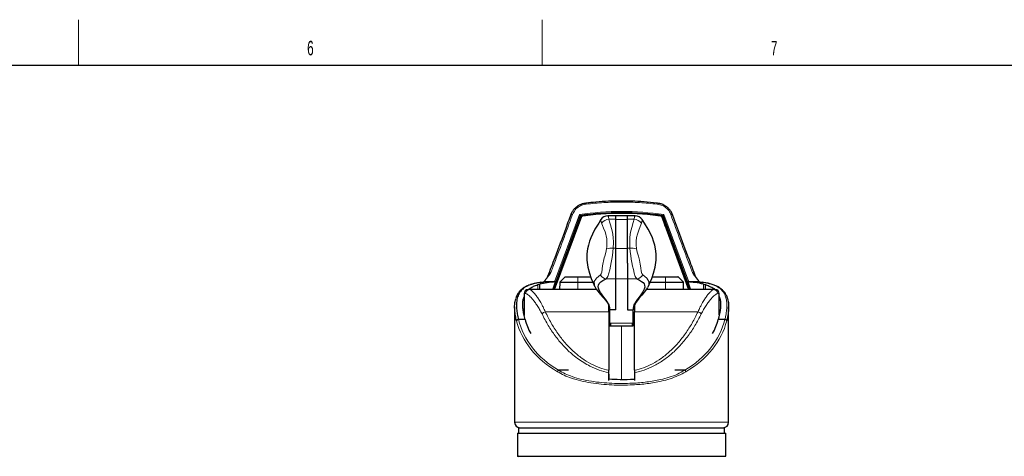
# Model space of a CAD drawing. Header units: millimetres. Extents: x 1 to 419, y 2 to 295.
# Tile 59 of 60: x 254 to 362, y 247 to 294. Entities that reach past the tile are written whole.
import ezdxf

# ---------------------------------------------------------------- set-up
doc = ezdxf.new("R2010")
doc.units = ezdxf.units.MM
doc.styles.add('SLDTEXTSTYLE0', font='TXT', dxfattribs={"width": 0.605})

msp = doc.modelspace()

# ---------------------------------------------------------------- linework, layer by layer
at = {"color": 7, "linetype": 'Continuous', "lineweight": 18}
for p, q in [((260.875, 289.5), (260.875, 294.5)), ((311.75, 289.5), (311.75, 294.5)), ((313.1023, 265.7214), (315.8494, 273.1138)), ((319.8182, 272.5991), (319.0706, 272.5991)), ((319.8182, 272.5749), (321.0882, 272.5749)), ((321.8357, 272.5991), (321.0882, 272.5991)), ((325.0769, 273.1138), (327.824, 265.7214)), ((319.8182, 269.4126), (319.539, 269.4126)), ((319.8182, 269.3971), (321.0882, 269.3971)), ((321.3674, 269.4126), (321.0882, 269.4126)), ((312.3457, 266.2606), (312.5332, 266.6146)), ((314.2485, 266.2665), (315.6632, 266.2665)), ((315.6632, 266.2665), (315.6632, 266.2811)), ((315.6632, 266.2665), (317.0763, 266.2665)), ((315.6632, 265.7096), (315.6632, 266.2665)), ((318.7721, 266.0577), (318.9536, 266.2973)), ((319.8182, 266.0577), (318.7721, 266.0577)), ((319.8182, 266.0577), (321.0882, 266.0577)), ((322.1343, 266.0577), (321.0882, 266.0577)), ((321.9528, 266.2973), (322.1343, 266.0577)), ((323.8301, 266.2665), (325.2632, 266.2665)), ((325.2632, 266.2811), (325.2632, 266.2665)), ((325.2632, 266.2665), (326.6778, 266.2665)), ((325.2632, 266.2665), (325.2632, 265.7096)), ((328.3931, 266.6146), (328.5807, 266.2606)), ((311.2633, 264.8811), (311.2633, 265.423)), ((313.677, 265.6752), (315.6632, 265.6752)), ((313.6917, 265.7096), (315.6632, 265.7096)), ((315.6632, 265.6752), (315.6632, 265.7096)), ((315.6632, 265.7096), (317.2992, 265.7096)), ((315.6632, 265.6752), (317.3137, 265.6752)), ((315.6632, 264.8811), (315.6632, 265.6752)), ((323.5926, 265.6752), (325.2632, 265.6752)), ((323.6072, 265.7096), (325.2632, 265.7096)), ((325.2632, 265.7096), (325.2632, 265.6752)), ((325.2632, 265.7096), (327.2347, 265.7096)), ((325.2632, 265.6752), (325.2632, 264.8811)), ((325.2632, 265.6752), (327.2493, 265.6752)), ((329.6631, 265.423), (329.6631, 264.8811)), ((309.7632, 264.4411), (309.9233, 264.4411)), ((331.003, 264.4411), (331.1632, 264.4411)), ((312.0863, 262.4468), (319.0432, 262.4468)), ((321.8832, 262.4468), (328.8401, 262.4468)), ((332.0003, 261.4979), (331.989, 261.4457)), ((319.1832, 261.2053), (319.2832, 261.2086)), ((319.2832, 261.2086), (321.6232, 261.2086)), ((319.2832, 260.8891), (319.2832, 261.2086)), ((321.6232, 261.2086), (321.7232, 261.2053)), ((321.6232, 260.8891), (321.6232, 261.2086)), ((308.7232, 250.3214), (332.2032, 250.3214))]:
    msp.add_line(p, q, dxfattribs=at)
at = {"color": 7, "linetype": 'Continuous', "lineweight": 25}
for p, q in [((6.5, 289.5), (413.5, 289.5)), ((320.4632, 274.4834), (320.4632, 274.5989)), ((315.8629, 272.5703), (313.0055, 264.8811)), ((313.1127, 264.8811), (316.0871, 272.9379)), ((315.925, 272.9908), (313.2264, 265.729)), ((314.8782, 273.112), (314.6587, 272.5019)), ((315.459, 271.2365), (315.8629, 272.5703)), ((315.6807, 271.8371), (315.8629, 272.4435)), ((316.0437, 272.93), (315.8629, 272.4435)), ((315.8629, 272.5703), (315.8629, 272.4435)), ((315.925, 272.9147), (315.925, 272.9908)), ((318.194, 272.5571), (318.1934, 272.5585)), ((319.8182, 272.9699), (318.955, 272.9699)), ((318.959, 272.9621), (318.955, 272.9571)), ((319.8182, 272.5991), (319.8182, 272.9699)), ((321.0882, 272.9627), (319.8182, 272.9627)), ((319.8182, 269.4126), (319.8182, 272.5991)), ((321.9514, 272.9699), (321.0882, 272.9699)), ((321.0882, 272.5991), (321.0882, 272.9699)), ((321.0882, 269.4126), (321.0882, 272.5991)), ((321.9514, 272.9572), (321.9473, 272.9622)), ((322.7122, 272.5565), (322.7129, 272.5585)), ((324.8393, 272.9379), (327.8137, 264.8811)), ((325.0634, 272.4435), (324.8826, 272.93)), ((325.0014, 272.9147), (325.0014, 272.9908)), ((327.7, 265.729), (325.0014, 272.9908)), ((327.9208, 264.8811), (325.0634, 272.5703)), ((325.0634, 272.5703), (325.0634, 272.4435)), ((325.0634, 272.5703), (325.4674, 271.2365)), ((325.2456, 271.8371), (325.0634, 272.4435)), ((326.2684, 272.5026), (326.0486, 273.1122)), ((319.8182, 267.7683), (319.8182, 269.4126)), ((321.0882, 267.7683), (321.0882, 269.4126)), ((319.8182, 266.0577), (319.8182, 267.7683)), ((321.0882, 267.7683), (321.0882, 266.0577)), ((314.2485, 266.2665), (313.6917, 265.7096)), ((315.6632, 266.2811), (317.0711, 266.2811)), ((319.8182, 262.6677), (319.8182, 266.0577)), ((319.8182, 262.671), (319.8182, 266.0577)), ((321.0882, 266.0577), (321.0882, 262.6677)), ((321.0882, 266.0577), (321.0882, 262.671)), ((323.8352, 266.2811), (325.2632, 266.2811)), ((327.2347, 265.7096), (326.6778, 266.2665)), ((328.7733, 266.0316), (328.5767, 266.3272)), ((317.72, 264.8811), (310.3567, 264.8811)), ((311.2633, 265.423), (311.4832, 265.47)), ((311.4832, 264.8811), (311.4832, 265.47)), ((311.5904, 265.6885), (311.5054, 265.6562)), ((313.1023, 265.7214), (311.9476, 265.7214)), ((313.677, 265.6752), (313.6632, 264.8811)), ((317.5292, 265.2055), (317.5712, 265.1316)), ((330.5696, 264.8811), (323.1752, 264.8811)), ((323.3549, 265.2002), (323.3432, 265.1785)), ((327.2632, 264.8811), (327.2493, 265.6752)), ((328.9787, 265.7214), (327.824, 265.7214)), ((329.4209, 265.6562), (329.3314, 265.6873)), ((329.4432, 265.47), (329.6631, 265.423)), ((329.4432, 265.47), (329.4432, 264.8811)), ((309.7632, 264.4411), (309.7632, 262.0213)), ((331.1632, 262.0937), (331.1632, 264.4411)), ((308.7232, 262.9916), (308.7232, 250.3214)), ((319.0432, 262.4468), (319.0432, 263.1982)), ((319.8182, 262.671), (319.1791, 262.671)), ((319.1832, 262.6677), (319.1832, 262.671)), ((319.8182, 262.6677), (319.1832, 262.6677)), ((319.1832, 261.2053), (319.1832, 262.6677)), ((321.0882, 262.671), (321.7272, 262.671)), ((321.0882, 262.6677), (321.7232, 262.6677)), ((321.7232, 262.671), (321.7232, 262.6677)), ((321.7232, 261.2053), (321.7232, 262.6677)), ((321.8832, 263.2329), (321.8832, 262.4468)), ((332.2032, 250.3214), (332.2032, 262.9925)), ((309.1334, 261.6012), (309.134, 261.6012)), ((309.8641, 261.6012), (309.134, 261.6012)), ((319.0432, 262.4468), (319.0432, 256.0256)), ((321.8832, 256.0256), (321.8832, 262.4468)), ((331.7924, 261.6012), (331.0622, 261.6012)), ((331.7924, 261.6012), (331.7929, 261.6012)), ((319.1832, 260.8976), (319.2832, 260.8891)), ((319.2832, 260.8891), (321.6232, 260.8891)), ((321.6232, 260.8891), (321.7232, 260.8976)), ((314.6172, 256.0214), (313.5442, 256.0214)), ((327.3821, 256.0214), (326.3092, 256.0214)), ((319.0432, 254.8945), (319.0432, 255.7711)), ((319.0714, 255.5983), (319.0714, 255.0454)), ((321.8549, 255.5983), (321.8549, 255.0361)), ((321.8832, 255.7711), (321.8832, 254.8945)), ((309.1632, 249.7214), (309.1632, 249.1214)), ((309.1632, 249.7214), (320.4632, 249.7214)), ((320.4632, 249.7214), (331.7632, 249.7214)), ((331.7632, 249.1214), (331.7632, 249.7214)), ((309.0332, 249.1214), (309.0332, 246.5814)), ((309.0332, 249.1214), (331.8932, 249.1214)), ((331.8932, 246.5814), (331.8932, 249.1214)), ((309.0332, 246.5814), (331.8932, 246.5814))]:
    msp.add_line(p, q, dxfattribs=at)
at = {"color": 7, "linetype": 'Continuous', "lineweight": 25, "flags": 128}
for points in [[(315.0725, 273.1273), (315.0345, 273.1367), (314.998, 273.1424), (314.9646, 273.1441), (314.9355, 273.1417), (314.9119, 273.1353), (314.8948, 273.1252), (314.8848, 273.1118), (314.8824, 273.0956)], [(318.1918, 272.5597), (317.946, 272.1849), (317.531, 271.5061), (317.2551, 270.9795), (317.0765, 270.5747), (316.9381, 270.1985), (316.8126, 269.7669), (316.7248, 269.3483), (316.6607, 268.8042), (316.6594, 268.1215), (316.7589, 267.3569), (316.931, 266.6799), (317.1341, 266.1018), (317.3411, 265.6101), (317.4984, 265.2702), (317.5467, 265.1708)], [(323.3597, 265.1708), (323.408, 265.2702), (323.5653, 265.6101), (323.7722, 266.1018), (323.9754, 266.6799), (324.1474, 267.3569), (324.247, 268.1215), (324.2456, 268.8042), (324.1815, 269.3483), (324.0938, 269.7669), (323.9683, 270.1985), (323.8298, 270.5747), (323.6512, 270.9795), (323.3754, 271.5061), (322.9604, 272.1849), (322.7146, 272.5597)], [(326.044, 273.0956), (326.0416, 273.1118), (326.0316, 273.1252), (326.0145, 273.1353), (325.9909, 273.1417), (325.9618, 273.1441), (325.9283, 273.1424), (325.8919, 273.1367), (325.8539, 273.1273)], [(319.1791, 262.671), (319.183, 262.8319), (319.1468, 263.0338), (319.0558, 263.2661), (318.963, 263.4331), (318.8433, 263.613), (318.6938, 263.8135), (318.506, 264.0551), (318.3238, 264.2962), (318.1367, 264.5684), (318.0025, 264.8087), (317.924, 265.0181), (317.898, 265.2002), (317.9193, 265.3627), (318.0078, 265.5446), (318.168, 265.7147), (318.4153, 265.8836), (318.7721, 266.0577)], [(322.1343, 266.0577), (322.4293, 265.9178), (322.6504, 265.7824), (322.8119, 265.6472), (322.9224, 265.5084), (322.9874, 265.3614), (323.0064, 265.1556), (322.9497, 264.9163), (322.8049, 264.6256), (322.5794, 264.2919), (322.3975, 264.0514), (322.2105, 263.8108), (322.0612, 263.6103), (321.9419, 263.4308), (321.8496, 263.2642), (321.7592, 263.0327), (321.7233, 262.8313), (321.7272, 262.671)], [(317.5712, 265.1316), (317.6854, 264.9307), (317.8443, 264.7034), (317.9857, 264.5225), (318.0981, 264.3871), (318.2029, 264.2648), (318.3284, 264.1211), (318.4923, 263.9354), (318.6916, 263.7047), (318.9079, 263.423), (319.0985, 263.0812), (319.1791, 262.671)], [(323.3098, 265.1169), (323.1982, 264.9107), (322.9509, 264.5921), (322.6602, 264.253), (322.347, 263.8935), (322.0484, 263.5124), (321.8196, 263.1048), (321.7272, 262.671)]]:
    msp.add_lwpolyline(points, dxfattribs=at)
at = {"color": 7, "linetype": 'Continuous', "lineweight": 18, "flags": 128}
for points in [[(318.1934, 272.5585), (318.1929, 272.56), (318.193, 272.4981), (318.2192, 272.3689), (318.2682, 272.1823)], [(319.0706, 272.5991), (319.015, 272.8571), (318.9634, 272.9674), (318.959, 272.9621)], [(319.539, 269.4126), (319.5633, 270.0442), (319.5383, 270.6172), (319.4596, 271.1668), (319.3648, 271.5784), (319.2497, 271.9774), (319.143, 272.3258), (319.0706, 272.5991)], [(321.8357, 272.5991), (321.7337, 272.2271), (321.577, 271.708), (321.4464, 271.1653), (321.3679, 270.6153), (321.3431, 270.0422), (321.3674, 269.4126)], [(321.9473, 272.9622), (321.943, 272.9674), (321.8914, 272.8572), (321.8357, 272.5991)], [(322.7129, 272.5585), (322.7135, 272.56), (322.7134, 272.4981), (322.6871, 272.3689), (322.6382, 272.1823)], [(318.2682, 272.1823), (318.2711, 272.1711), (318.2976, 272.08), (318.3631, 271.8978), (318.4808, 271.6136), (318.6374, 271.223), (318.7196, 270.9742), (318.781, 270.7327), (318.8247, 270.4813), (318.8453, 270.2747), (318.853, 270.0604), (318.8459, 269.7929), (318.8289, 269.5731), (318.8039, 269.3468)], [(322.6382, 272.1823), (322.5087, 271.8113), (322.3397, 271.4067), (322.1848, 270.9675), (322.1004, 270.6039), (322.0573, 270.2113), (322.0604, 269.7924), (322.1025, 269.3468)], [(318.8039, 269.3468), (318.7262, 268.9589), (318.614, 268.5539), (318.5598, 268.3622), (318.5092, 268.1745), (318.4676, 268.0078), (318.4314, 267.8481), (318.3973, 267.6763), (318.3653, 267.4821), (318.3511, 267.3814), (318.3379, 267.2764), (318.3215, 267.1335), (318.2738, 266.7821), (318.2233, 266.6149), (318.1303, 266.4898)], [(322.1025, 269.3468), (322.1778, 268.9679), (322.2958, 268.5422), (322.4127, 268.1136), (322.509, 267.6763), (322.5697, 267.2659), (322.611, 266.913), (322.669, 266.649), (322.7761, 266.4898)], [(318.1303, 266.4898), (317.6982, 266.1272), (317.4554, 265.7554), (317.4689, 265.3526), (317.5632, 265.1785)], [(322.7761, 266.4898), (323.2081, 266.1272), (323.451, 265.7554), (323.4374, 265.3526), (323.3549, 265.2002)]]:
    msp.add_lwpolyline(points, dxfattribs=at)
at = {"color": 7, "linetype": 'Continuous', "lineweight": 18}
for centre, radius, start, end in [((320.4632, 241.8548), 31.5976, 81.60391, 98.39609), ((316.098, 274.2161), 0.4665, 4.443472, 18.781687), ((324.8258, 274.2165), 0.464, 161.164889, 175.58404), ((319.1343, 271.4956), 1.1053, 93.303775, 141.592104), ((321.772, 271.4956), 1.1053, 38.407896, 86.696225), ((319.3477, 267.4085), 2.0132, 84.547451, 105.670391), ((302.6795, 270.9679), 16.9311, 343.986692, 354.729135), ((321.5587, 267.4085), 2.0132, 74.329609, 95.452549), ((339.4851, 271.2043), 18.2061, 185.648005, 195.636168), ((318.8731, 266.9004), 0.8488, 208.929559, 263.159577), ((322.0332, 266.9004), 0.8488, 276.840423, 331.070441), ((310.3601, 264.4444), 0.4367, 90.43526, 180.428746), ((330.5663, 264.4444), 0.4367, 359.571254, 89.56474), ((312.2968, 261.7473), 0.7305, 106.748664, 141.256434), ((328.6296, 261.7473), 0.7305, 38.743566, 73.251336)]:
    msp.add_arc(centre, radius, start, end, dxfattribs=at)
at = {"color": 7, "linetype": 'Continuous', "lineweight": 25}
for centre, radius, start, end in [((320.4632, 241.831), 31.4885, 81.7135, 98.2865), ((320.4632, 241.7549), 31.4885, 81.7135, 98.2865), ((318.9185, 272.1011), 0.8588, 87.286387, 147.456597), ((321.9879, 272.1007), 0.8591, 32.199465, 92.715345), ((314.2839, 266.2311), 0.05, 90, 135), ((326.6425, 266.2311), 0.05, 45, 90), ((310.2032, 264.4411), 0.44, 90, 180), ((313.727, 265.6743), 0.05, 135, 179), ((327.1993, 265.6743), 0.05, 1, 45), ((330.7232, 264.4411), 0.44, 0, 90), ((309.3232, 250.3214), 0.6, 180, 270), ((331.6032, 250.3214), 0.6, 270, 0), ((309.1332, 246.4814), 0.1, 90, 180)]:
    msp.add_arc(centre, radius, start, end, dxfattribs=at)
for centre, major_axis, ratio, start_param, end_param in [((320.4632, 293.2209), (10.7093, 35.7358), 0.03908074, 3.80841252, 3.84608872), ((307.8461, 247.5655), (5.6555, 18.1851), 0.12999662, 0.10375867, 0.11002932), ((333.0803, 247.5655), (-5.6555, 18.1851), 0.12999662, 6.17315599, 6.17942664), ((320.4632, 293.2209), (-10.7093, 35.7358), 0.03908074, 2.43709658, 2.47477278), ((320.4632, 263.44), (10.85, 0), 0.79259023, 3.35708139, 3.5449161), ((320.4632, 263.44), (10.85, 0), 0.79259023, 5.87986187, 6.06769657), ((318.1871, 264.2279), (0, 10.68), 0.14054083, 3.74849076, 3.77160655), ((322.7392, 264.2279), (0, 10.68), 0.14054083, 2.51157876, 2.53469454)]:
    msp.add_ellipse(centre, major_axis=major_axis, ratio=ratio, start_param=start_param, end_param=end_param, dxfattribs=at)
at = {"color": 7, "linetype": 'Continuous', "lineweight": 18}
for centre, major_axis, ratio, start_param, end_param in [((320.4632, 263.1848), (11.74, 0), 0.77908784, 3.33289678, 4.06915924), ((320.4632, 263.3416), (11.54, 0), 0.79259023, 3.33303464, 4.06943262), ((320.4632, 263.3416), (11.54, 0), 0.79259023, 5.35534534, 6.09174332), ((320.4632, 263.1848), (11.74, 0), 0.77908784, 5.35561872, 6.09188118)]:
    msp.add_ellipse(centre, major_axis=major_axis, ratio=ratio, start_param=start_param, end_param=end_param, dxfattribs=at)
at = {"color": 7, "linetype": 'Continuous', "lineweight": 25}
for points, knots in [([(320.4632, 274.5982), (320.4411, 274.5984), (319.9596, 274.603), (319.0181, 274.5737), (317.7308, 274.4983), (316.9073, 274.4038), (316.5402, 274.3617)], [0, 0, 0, 0, 0.01682, 0.36716495, 0.71790637, 1, 1, 1, 1]), ([(324.3866, 274.3647), (324.3583, 274.3686), (323.874, 274.4356), (322.9269, 274.5119), (321.6466, 274.5899), (320.8248, 274.5928), (320.4632, 274.594)], [0, 0, 0, 0, 0.02180677, 0.37357083, 0.72429104, 1, 1, 1, 1]), ([(315.4232, 273.8787), (315.4098, 273.8688), (315.3037, 273.79), (315.1472, 273.6009), (314.9778, 273.352), (314.9158, 273.1778), (314.891, 273.1081)], [0, 0, 0, 0, 0.05120688, 0.40798213, 0.7628059, 1, 1, 1, 1]), ([(316.5406, 274.3598), (316.4614, 274.3505), (316.2648, 274.3275), (315.9661, 274.2241), (315.6654, 274.0761), (315.4996, 273.941), (315.4232, 273.8787)], [0, 0, 0, 0, 0.19026061, 0.47262102, 0.75685843, 1, 1, 1, 1]), ([(325.2125, 274.0843), (325.136, 274.1278), (324.9586, 274.2288), (324.6769, 274.3225), (324.4727, 274.3493), (324.3859, 274.3607)], [0, 0, 0, 0, 0.30367759, 0.70391666, 1, 1, 1, 1]), ([(326.035, 273.108), (326.0121, 273.1735), (325.953, 273.3422), (325.7922, 273.5898), (325.565, 273.8389), (325.3662, 274.0053), (325.2377, 274.0713), (325.2125, 274.0843)], [0, 0, 0, 0, 0.16304914, 0.41943231, 0.67784514, 0.93675152, 1, 1, 1, 1]), ([(314.6587, 272.5019), (314.5499, 272.1983), (314.0533, 270.812), (313.2691, 268.7544), (312.6019, 266.9972), (312.3436, 266.3166)], [0, 0, 0, 0, 0.14662921, 0.66948812, 1, 1, 1, 1]), ([(315.8494, 273.1138), (315.8496, 273.1135), (315.8587, 273.1038), (315.8756, 273.084), (315.8971, 273.0543), (315.9126, 273.0282), (315.9229, 273.0057), (315.9243, 272.9957), (315.925, 272.9908)], [0, 0, 0, 0, 0.00560185, 0.24773604, 0.45986989, 0.64636779, 0.82299044, 1, 1, 1, 1]), ([(325.0769, 273.1138), (325.0767, 273.1135), (325.0676, 273.1038), (325.0507, 273.084), (325.0293, 273.0543), (325.0137, 273.0282), (325.0034, 273.0057), (325.0021, 272.9957), (325.0014, 272.9908)], [0, 0, 0, 0, 0.00560185, 0.24773604, 0.45986989, 0.64636779, 0.82299044, 1, 1, 1, 1]), ([(328.5834, 266.3166), (328.3527, 266.9246), (327.7213, 268.5889), (326.9337, 270.6456), (326.4107, 272.1052), (326.2684, 272.5026)], [0, 0, 0, 0, 0.29520752, 0.80810644, 1, 1, 1, 1]), ([(311.9476, 265.7214), (311.9633, 265.7413), (311.9946, 265.7812), (312.0393, 265.8423), (312.075, 265.8941), (312.11, 265.9464), (312.1376, 265.9884), (312.1725, 266.0407), (312.2336, 266.1316), (312.298, 266.2058), (312.3457, 266.2606)], [0, 0, 0, 0, 0.112965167, 0.225932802, 0.338898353, 0.395377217, 0.508334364, 0.564812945, 0.677775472, 1, 1, 1, 1]), ([(312.3497, 266.3272), (312.3367, 266.2984), (312.297, 266.2098), (312.2333, 266.0964), (312.1756, 266.0455), (312.1733, 266.0435)], [0, 0, 0, 0, 0.31671395, 0.97320461, 1, 1, 1, 1]), ([(312.3457, 266.2606), (312.413, 266.3348), (312.5286, 266.4623), (312.6295, 266.6344), (312.6781, 266.7237), (312.6928, 266.7514), (312.6934, 266.7525)], [0, 0, 0, 0, 0.49012781, 0.84252456, 0.99381382, 1, 1, 1, 1]), ([(314.2839, 266.2811), (314.3023, 266.2811), (314.3307, 266.2811), (314.5026, 266.2811), (314.6807, 266.2811), (314.9016, 266.2811), (315.2228, 266.2811), (315.4897, 266.2811), (315.6632, 266.2811)], [0, 0, 0, 0, 0.23945684, 0.36836066, 0.5, 0.63163934, 0.76054316, 1, 1, 1, 1]), ([(325.2632, 266.2811), (325.4367, 266.2811), (325.7036, 266.2811), (326.0247, 266.2811), (326.2457, 266.2811), (326.4237, 266.2811), (326.5957, 266.2811), (326.624, 266.2811), (326.6425, 266.2811)], [0, 0, 0, 0, 0.23945684, 0.36836066, 0.5, 0.63163934, 0.76054316, 1, 1, 1, 1]), ([(328.233, 266.7525), (328.2335, 266.7514), (328.2483, 266.7237), (328.2969, 266.6344), (328.3977, 266.4623), (328.5134, 266.3348), (328.5807, 266.2606)], [0, 0, 0, 0, 0.00618618, 0.15747544, 0.50987219, 1, 1, 1, 1]), ([(328.5807, 266.2606), (328.5983, 266.2421), (328.6511, 266.1863), (328.7105, 266.1042), (328.7672, 266.021), (328.8018, 265.9685), (328.8365, 265.9161), (328.8718, 265.864), (328.9086, 265.8128), (328.9442, 265.7652), (328.9654, 265.7383), (328.9787, 265.7214)], [0, 0, 0, 0, 0.11305226, 0.33921079, 0.45214269, 0.56506794, 0.62153035, 0.73445901, 0.84739393, 0.90385759, 1, 1, 1, 1]), ([(310.5388, 265.4394), (310.4985, 265.4283), (310.3058, 265.3751), (310.0097, 265.2453), (309.6563, 265.0459), (309.3632, 264.8068), (309.1292, 264.5324), (308.9593, 264.245), (308.8896, 264.0379), (308.8582, 263.9445)], [0, 0, 0, 0, 0.04540202, 0.21710005, 0.38680076, 0.55263783, 0.71371218, 0.87087806, 1, 1, 1, 1]), ([(311.5274, 265.6568), (311.1925, 265.5985), (310.628, 265.5), (310.0212, 265.2435), (309.5917, 264.955), (309.2526, 264.574), (309.0248, 264.0818), (308.9154, 263.473), (308.9225, 262.8386), (309.0043, 262.2084), (309.0856, 261.8076), (309.1334, 261.6012), (309.1334, 261.6012)], [0, 0, 0, 0, 0.15138714, 0.25523884, 0.35942643, 0.46328576, 0.58325761, 0.7037131, 0.82380157, 0.91189385, 0.99999601, 1, 1, 1, 1]), ([(310.3567, 264.8811), (310.2909, 264.8811), (310.1987, 264.8811), (310.2174, 264.8811), (310.2228, 264.8811)], [0, 0, 0, 0, 0.71377743, 1, 1, 1, 1]), ([(310.2552, 264.8811), (310.2592, 264.8864), (310.3425, 264.9949), (310.6049, 265.1416), (310.9393, 265.3153), (311.1809, 265.3956), (311.2633, 265.423)], [0, 0, 0, 0, 0.019899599, 0.407114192, 0.797888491, 1, 1, 1, 1]), ([(311.4612, 265.6431), (311.4304, 265.6394), (311.2181, 265.6134), (310.9359, 265.5569), (310.7059, 265.4883), (310.6242, 265.4638)], [0, 0, 0, 0, 0.09876035, 0.67977083, 1, 1, 1, 1]), ([(313.2078, 265.7214), (312.8914, 265.697), (312.2528, 265.6477), (311.7412, 265.5296), (311.4832, 265.47)], [0, 0, 0, 0, 0.49563499, 1, 1, 1, 1]), ([(311.5274, 265.6568), (311.5278, 265.657), (311.5639, 265.6676), (311.6233, 265.6794), (311.703, 265.6918), (311.7458, 265.6978), (311.7897, 265.7036), (311.8345, 265.709), (311.8722, 265.7133), (311.9099, 265.7175), (311.9326, 265.7198), (311.9476, 265.7214)], [0, 0, 0, 0, 0.00462217, 0.37195168, 0.46857958, 0.56520444, 0.6618273, 0.75844869, 0.85506928, 0.90337948, 1, 1, 1, 1]), ([(313.2264, 265.729), (313.2217, 265.7279), (313.2128, 265.7259), (313.1805, 265.7234), (313.1426, 265.7217), (313.1144, 265.7215), (313.1023, 265.7214)], [0, 0, 0, 0, 0.28070546, 0.53451032, 0.80107478, 1, 1, 1, 1]), ([(327.824, 265.7214), (327.8116, 265.7215), (327.7868, 265.7217), (327.7522, 265.7231), (327.7223, 265.7251), (327.7055, 265.7273), (327.7011, 265.7286), (327.7, 265.729)], [0, 0, 0, 0, 0.20482892, 0.40861204, 0.64316165, 0.90521134, 1, 1, 1, 1]), ([(329.4432, 265.47), (329.1443, 265.5373), (328.6289, 265.6533), (327.9878, 265.7013), (327.7185, 265.7214)], [0, 0, 0, 0, 0.58001499, 1, 1, 1, 1]), ([(328.9787, 265.7214), (328.9938, 265.7198), (329.0164, 265.7175), (329.0542, 265.7133), (329.0919, 265.709), (329.1366, 265.7036), (329.1806, 265.6978), (329.2234, 265.6918), (329.303, 265.6794), (329.3625, 265.6676), (329.3985, 265.657), (329.399, 265.6568)], [0, 0, 0, 0, 0.09662053, 0.14493073, 0.24155133, 0.33817272, 0.43479559, 0.53142045, 0.62804836, 0.99537783, 1, 1, 1, 1]), ([(332.067, 263.9474), (332.0622, 263.9668), (332.026, 264.1146), (331.907, 264.3531), (331.706, 264.6549), (331.4529, 264.9089), (331.1535, 265.1261), (330.8023, 265.3088), (330.4007, 265.4589), (329.9447, 265.5727), (329.612, 265.6361), (329.4212, 265.6562), (329.4107, 265.6573)], [0, 0, 0, 0, 0.01907204, 0.14458481, 0.26510723, 0.38217809, 0.50074978, 0.62168385, 0.74483953, 0.86914067, 0.99282364, 1, 1, 1, 1]), ([(329.6631, 265.423), (329.853, 265.3518), (330.2356, 265.2085), (330.5508, 265.015), (330.6686, 264.8864), (330.6734, 264.8811)], [0, 0, 0, 0, 0.48587851, 0.97885646, 1, 1, 1, 1]), ([(330.7036, 264.8811), (330.7089, 264.8811), (330.7277, 264.8811), (330.6354, 264.8811), (330.5696, 264.8811)], [0, 0, 0, 0, 0.28622257, 1, 1, 1, 1]), ([(308.9373, 261.4457), (308.8929, 261.6462), (308.8039, 262.0482), (308.7315, 262.6044), (308.7159, 263.1199), (308.7507, 263.5503), (308.8251, 263.7841), (308.856, 263.8813)], [0, 0, 0, 0, 0.21063602, 0.42240674, 0.63550318, 0.84857373, 1, 1, 1, 1]), ([(309.8641, 261.6012), (309.8158, 261.7961), (309.7193, 262.1859), (309.6334, 262.7318), (309.6052, 263.2412), (309.6244, 263.7079), (309.7183, 263.9595), (309.7632, 264.0798)], [0, 0, 0, 0, 0.200461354, 0.400899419, 0.606295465, 0.811663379, 1, 1, 1, 1]), ([(331.1632, 264.1346), (331.1907, 264.0613), (331.2651, 263.8633), (331.327, 263.3748), (331.3045, 262.6317), (331.1435, 261.9469), (331.0622, 261.6012)], [0, 0, 0, 0, 0.11235504, 0.30360703, 0.64841034, 1, 1, 1, 1]), ([(332.0692, 263.8842), (332.101, 263.784), (332.1785, 263.5397), (332.2129, 263.0815), (332.1882, 262.5193), (332.1097, 261.9843), (332.0301, 261.6304), (332.0003, 261.4979)], [0, 0, 0, 0, 0.15875861, 0.38707406, 0.62299533, 0.85895333, 1, 1, 1, 1]), ([(309.1334, 261.6012), (309.1112, 261.5974), (309.0667, 261.5897), (309.0076, 261.5572), (308.9626, 261.5134), (308.9442, 261.476), (308.9386, 261.4533), (308.9377, 261.4481), (308.9373, 261.4457)], [0, 0, 0, 0, 0.23266871, 0.46533719, 0.6980122, 0.93069827, 0.96863144, 1, 1, 1, 1]), ([(331.989, 261.4457), (331.9886, 261.4481), (331.9877, 261.4533), (331.9822, 261.476), (331.9637, 261.5134), (331.9188, 261.5572), (331.8596, 261.5897), (331.8152, 261.5974), (331.7929, 261.6012)], [0, 0, 0, 0, 0.03136856, 0.06930357, 0.30198963, 0.53466464, 0.7673322, 1, 1, 1, 1]), ([(319.1832, 260.8976), (319.1832, 260.9549), (319.1832, 261.0799), (319.1832, 261.1612), (319.1832, 261.2053)], [0, 0, 0, 0, 0.4576715, 1, 1, 1, 1]), ([(321.7232, 261.2053), (321.7232, 261.1612), (321.7232, 261.0799), (321.7232, 260.9549), (321.7232, 260.8976)], [0, 0, 0, 0, 0.5423285, 1, 1, 1, 1]), ([(313.5442, 256.0214), (313.5436, 256.0214), (313.5426, 256.0213), (313.5413, 256.021), (313.5407, 256.0207), (313.5405, 256.0206)], [0, 0, 0, 0, 0.428193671, 0.785775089, 1, 1, 1, 1]), ([(319.0432, 255.7711), (319.0432, 255.8076), (319.0432, 255.8703), (319.0432, 255.9562), (319.0432, 256.0022), (319.0432, 256.0256)], [0, 0, 0, 0, 0.40575996, 0.69845581, 1, 1, 1, 1]), ([(321.8832, 256.0256), (321.8832, 255.9933), (321.8832, 255.9381), (321.8832, 255.8505), (321.8832, 255.7977), (321.8832, 255.7711)], [0, 0, 0, 0, 0.41161277, 0.70421124, 1, 1, 1, 1]), ([(327.3859, 256.0206), (327.3855, 256.0208), (327.3848, 256.0212), (327.3834, 256.0214), (327.3825, 256.0214), (327.3821, 256.0214)], [0, 0, 0, 0, 0.30984689, 0.71899645, 1, 1, 1, 1]), ([(321.9036, 255.0419), (321.8696, 255.0378), (321.3456, 254.9739), (320.3831, 254.963), (319.478, 255.0198), (319.0714, 255.0454)], [0, 0, 0, 0, 0.03682878, 0.56741077, 1, 1, 1, 1])]:
    msp.add_open_spline(points, degree=3, knots=knots, dxfattribs=at)
at = {"color": 7, "linetype": 'Continuous', "lineweight": 18}
for points, knots in [([(320.4632, 274.4834), (319.8125, 274.4738), (318.5083, 274.4545), (317.2125, 274.3198), (316.5632, 274.2523)], [0, 0, 0, 0, 0.49893336, 1, 1, 1, 1]), ([(324.3632, 274.2523), (323.7167, 274.3195), (322.4208, 274.4543), (321.1167, 274.4737), (320.4632, 274.4834)], [0, 0, 0, 0, 0.49893327, 1, 1, 1, 1]), ([(316.5632, 274.2523), (316.4963, 274.2422), (316.2283, 274.2017), (315.7867, 274.0205), (315.3198, 273.6401), (315.1549, 273.2982), (315.0725, 273.1273)], [0, 0, 0, 0, 0.09967281, 0.39969208, 0.69984569, 1, 1, 1, 1]), ([(325.8539, 273.1273), (325.83, 273.1868), (325.7363, 273.4198), (325.458, 273.7804), (324.962, 274.1259), (324.5628, 274.2101), (324.3632, 274.2523)], [0, 0, 0, 0, 0.10280513, 0.4024855, 0.70122215, 1, 1, 1, 1]), ([(315.0725, 273.1273), (314.7215, 272.1621), (314.0196, 270.2318), (313.2112, 268.1115), (312.7693, 266.9517), (312.6934, 266.7525)], [0, 0, 0, 0, 0.45302156, 0.9060367, 1, 1, 1, 1]), ([(328.233, 266.7525), (328.157, 266.9517), (327.7151, 268.1115), (326.9068, 270.2318), (326.2049, 272.1621), (325.8539, 273.1273)], [0, 0, 0, 0, 0.0939633, 0.54697844, 1, 1, 1, 1]), ([(312.3511, 266.324), (312.3669, 266.3667), (312.3993, 266.4541), (312.4465, 266.5494), (312.487, 266.6001), (312.5021, 266.6131), (312.5132, 266.6183), (312.5207, 266.6195), (312.5276, 266.6184), (312.5313, 266.6159), (312.5332, 266.6146)], [0, 0, 0, 0, 0.37115917, 0.75794295, 0.83428298, 0.89644545, 0.92315848, 0.94833586, 0.97347557, 1, 1, 1, 1]), ([(312.5332, 266.6146), (312.5352, 266.6133), (312.5392, 266.6108), (312.5476, 266.6102), (312.558, 266.6126), (312.5766, 266.6219), (312.629, 266.6664), (312.6648, 266.7142), (312.6934, 266.7525)], [0, 0, 0, 0, 0.04248075, 0.08527904, 0.12323263, 0.18713044, 0.35055662, 1, 1, 1, 1]), ([(328.233, 266.7525), (328.2464, 266.7348), (328.2685, 266.7054), (328.2996, 266.6693), (328.3246, 266.6435), (328.3445, 266.6263), (328.3617, 266.6156), (328.373, 266.6111), (328.3823, 266.6101), (328.3888, 266.6116), (328.3919, 266.6137), (328.3931, 266.6146)], [0, 0, 0, 0, 0.30335595, 0.50234344, 0.63654053, 0.77718871, 0.84076155, 0.89412107, 0.93313036, 0.97221093, 1, 1, 1, 1]), ([(328.3931, 266.6146), (328.395, 266.6159), (328.3988, 266.6184), (328.4057, 266.6195), (328.4131, 266.6183), (328.4243, 266.6131), (328.4393, 266.6001), (328.4799, 266.5494), (328.527, 266.4542), (328.5593, 266.367), (328.5751, 266.3244)], [0, 0, 0, 0, 0.02655435, 0.05172243, 0.07692822, 0.10367139, 0.16590399, 0.24233017, 0.62955035, 1, 1, 1, 1]), ([(310.3567, 264.8811), (310.3974, 264.8728), (310.4801, 264.8557), (310.6331, 264.735), (310.7864, 264.5816), (310.9297, 264.4166), (311.0691, 264.2379), (311.204, 264.0508), (311.3225, 263.8753), (311.4516, 263.6731), (311.5881, 263.4449), (311.7221, 263.2037), (311.8518, 262.9542), (311.9685, 262.7146), (312.0487, 262.5322), (312.0863, 262.4468)], [0, 0, 0, 0, 0.123303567, 0.250874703, 0.333313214, 0.415902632, 0.500204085, 0.55970722, 0.625260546, 0.679049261, 0.75045095, 0.825088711, 0.874827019, 0.941403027, 1, 1, 1, 1]), ([(328.8401, 262.4468), (328.8776, 262.5322), (328.9579, 262.7146), (329.0746, 262.9543), (329.2044, 263.204), (329.3385, 263.4455), (329.4753, 263.6739), (329.6044, 263.8763), (329.723, 264.0518), (329.8839, 264.2748), (330.0725, 264.5106), (330.2753, 264.7212), (330.447, 264.8559), (330.5292, 264.8728), (330.5696, 264.8811)], [0, 0, 0, 0, 0.05861066, 0.12520544, 0.1749678, 0.24972896, 0.32122959, 0.37512746, 0.44067603, 0.50018963, 0.62497797, 0.75049271, 0.87734853, 1, 1, 1, 1]), ([(331.7929, 261.6012), (331.7929, 261.6012), (331.8285, 261.7545), (331.9053, 262.1193), (331.986, 262.6655), (332.0147, 263.2312), (331.972, 263.7484), (331.8316, 264.277), (331.5376, 264.7779), (331.0203, 265.1976), (330.3216, 265.4976), (329.7088, 265.6034), (329.399, 265.6568)], [0, 0, 0, 0, 0.00000399, 0.0654312, 0.15913407, 0.25282362, 0.34943385, 0.44602961, 0.58327719, 0.72356623, 0.86024329, 1, 1, 1, 1]), ([(309.9233, 264.4411), (309.966, 264.4334), (310.0519, 264.4178), (310.2304, 264.2938), (310.4398, 264.1028), (310.6761, 263.8428), (310.9328, 263.5199), (311.1996, 263.1383), (311.4702, 262.7049), (311.6413, 262.3716), (311.727, 262.2045)], [0, 0, 0, 0, 0.12456809, 0.25089084, 0.37477529, 0.50025935, 0.62527178, 0.75046299, 0.87484809, 1, 1, 1, 1]), ([(329.1993, 262.2045), (329.2851, 262.3717), (329.4563, 262.7051), (329.7271, 263.1388), (329.9942, 263.5207), (330.2512, 263.844), (330.4881, 264.1044), (330.6974, 264.295), (330.8752, 264.418), (330.9606, 264.4335), (331.003, 264.4411)], [0, 0, 0, 0, 0.12517045, 0.24968719, 0.37505871, 0.50007709, 0.62605953, 0.75042344, 0.87608017, 1, 1, 1, 1]), ([(319.0432, 255.7711), (318.6938, 255.8544), (317.9773, 256.025), (317.0672, 256.4198), (316.2781, 256.8583), (315.5992, 257.3188), (314.83, 257.9387), (313.9931, 258.7623), (313.1497, 259.7969), (312.3739, 260.9538), (311.9489, 261.7756), (311.727, 262.2045)], [0, 0, 0, 0, 0.09812382, 0.20121169, 0.27631337, 0.3553196, 0.4385841, 0.56698827, 0.70698579, 0.84706, 1, 1, 1, 1]), ([(319.0432, 256.0256), (318.7123, 256.1106), (318.0299, 256.286), (317.0413, 256.7402), (316.0637, 257.3459), (315.1211, 258.1171), (314.2375, 259.0299), (313.4285, 260.0703), (312.6956, 261.2158), (312.2917, 262.0318), (312.0863, 262.4468)], [0, 0, 0, 0, 0.096444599, 0.198912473, 0.313082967, 0.435562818, 0.566349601, 0.704831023, 0.849882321, 1, 1, 1, 1]), ([(328.8401, 262.4468), (328.6347, 262.0318), (328.2308, 261.2158), (327.4979, 260.0703), (326.6889, 259.0299), (325.8053, 258.1171), (324.8626, 257.3459), (323.885, 256.7402), (322.8965, 256.286), (322.2141, 256.1106), (321.8832, 256.0256)], [0, 0, 0, 0, 0.15011768, 0.29516898, 0.4336504, 0.56443719, 0.68691704, 0.80108754, 0.90355465, 1, 1, 1, 1]), ([(329.1993, 262.2045), (328.9775, 261.7756), (328.5524, 260.9538), (327.7767, 259.7969), (326.9332, 258.7622), (326.0013, 257.8455), (325.0149, 257.0784), (323.9874, 256.4749), (322.949, 256.0251), (322.2326, 255.8544), (321.8832, 255.7711)], [0, 0, 0, 0, 0.15295473, 0.29304331, 0.433054, 0.56147165, 0.68471602, 0.79876832, 0.90186618, 1, 1, 1, 1]), ([(320.4632, 260.8891), (320.4632, 260.8013), (320.4632, 260.1448), (320.4632, 258.8855), (320.4632, 256.9986), (320.4632, 255.7023), (320.4632, 254.9876)], [0, 0, 0, 0, 0.04567321, 0.34155263, 0.63694261, 1, 1, 1, 1]), ([(313.4217, 255.8662), (313.4228, 255.8689), (313.4314, 255.8903), (313.4533, 255.9316), (313.4936, 255.9844), (313.5249, 256.0085), (313.5405, 256.0206)], [0, 0, 0, 0, 0.04468337, 0.34726535, 0.67363246, 1, 1, 1, 1]), ([(313.5405, 256.0206), (313.7762, 255.8877), (314.2476, 255.6218), (315.0903, 255.2915), (316.0536, 255.0142), (317.1391, 254.804), (318.2557, 254.6663), (319.3884, 254.5888), (320.522, 254.5657), (321.8125, 254.5989), (323.2384, 254.7169), (324.5873, 254.9441), (325.6938, 255.2457), (326.588, 255.5759), (327.1202, 255.8726), (327.3859, 256.0206)], [0, 0, 0, 0, 0.06251286, 0.12503524, 0.20156873, 0.27839762, 0.35498014, 0.429376, 0.50398977, 0.57839041, 0.68382567, 0.78922728, 0.85942836, 0.92984948, 1, 1, 1, 1]), ([(327.5046, 255.8662), (327.5035, 255.8689), (327.495, 255.8903), (327.473, 255.9316), (327.4327, 255.9844), (327.4015, 256.0085), (327.3859, 256.0206)], [0, 0, 0, 0, 0.04468337, 0.3472684, 0.67363398, 1, 1, 1, 1]), ([(327.5046, 255.8662), (327.2348, 255.7157), (326.6942, 255.4141), (325.7851, 255.0777), (324.6601, 254.7705), (323.2877, 254.5389), (321.8365, 254.4185), (320.5229, 254.3848), (319.3695, 254.4083), (318.2166, 254.4873), (317.0802, 254.6278), (315.9759, 254.842), (314.9964, 255.1244), (314.1401, 255.4606), (313.6612, 255.731), (313.4217, 255.8662)], [0, 0, 0, 0, 0.07026415, 0.14079706, 0.21110665, 0.31641855, 0.42176043, 0.4960221, 0.57050334, 0.64476079, 0.72134676, 0.79818617, 0.87472828, 0.93736842, 1, 1, 1, 1])]:
    msp.add_open_spline(points, degree=3, knots=knots, dxfattribs=at)

# ---------------------------------------------------------------- texts
at = {"color": 7, "linetype": 'Continuous', "lineweight": 0, "char_height": 1.5875, "attachment_point": 2, "style": 'SLDTEXTSTYLE0'}
for s, insert in [('6', (286.3198, 292.1781)), ('7', (337.1948, 292.1781))]:
    msp.add_mtext(s, dxfattribs=dict(at, insert=insert))

doc.saveas('drawing.dxf')
